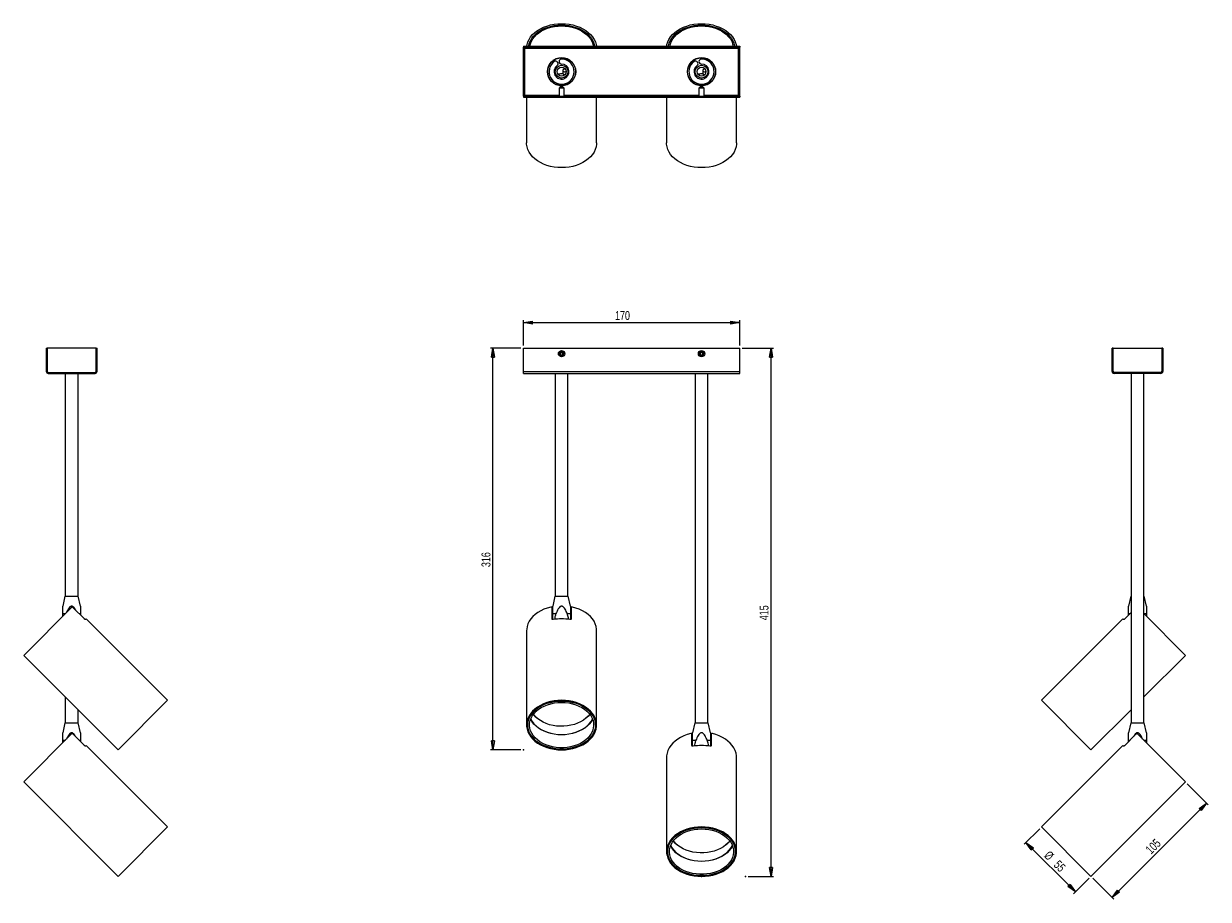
# Model space of a CAD drawing. Header units: millimetres. Extents: x 480 to 946, y 326 to 670.
import ezdxf

# ---------------------------------------------------------------- set-up
doc = ezdxf.new("R2010")
doc.units = ezdxf.units.MM
doc.header["$PDSIZE"] = -1
doc.styles.add('SLDTEXTSTYLE0', font='TXT', dxfattribs={"width": 0.75})
doc.dimstyles.new('SLDDIMSTYLE0', dxfattribs={"dimtxt": 3.5, "dimasz": 3.556, "dimexe": 0, "dimexo": 0.0625, "dimgap": 0.875, "dimtad": 1, "dimdec": 0, "dimlfac": 2, "dimrnd": 1e-09, "dimzin": 12, "dimdsep": 46, "dimtxsty": 'SLDTEXTSTYLE0', "dimblk1": 'CLOSED', "dimblk2": 'CLOSED', "dimsah": 1, "dimcen": 0.09, "dimadec": 0, "dimazin": 3, "dimtfac": 1, "dimtofl": 0, "dimtmove": 0, "dimatfit": 3, "dimldrblk": 'CLOSED', "dimfxl": 0, "dimfrac": 2, "dimtolj": 1, "dimtzin": 12, "dimarcsym": 0})
doc.dimstyles.new('SLDDIMSTYLE1', dxfattribs={"dimtxt": 3.5, "dimasz": 3.556, "dimexe": 0, "dimexo": 0.0625, "dimgap": 0.875, "dimtad": 1, "dimdec": 0, "dimlfac": 2, "dimrnd": 1e-09, "dimzin": 12, "dimdsep": 46, "dimtxsty": 'SLDTEXTSTYLE0', "dimblk1": 'CLOSED', "dimblk2": 'CLOSED', "dimsah": 1, "dimcen": 0.09, "dimadec": 0, "dimazin": 3, "dimtfac": 1, "dimtdec": 0, "dimtofl": 0, "dimtmove": 0, "dimatfit": 3, "dimldrblk": 'CLOSED', "dimfxl": 0, "dimfrac": 2, "dimtolj": 1, "dimtzin": 12, "dimarcsym": 0})

# ---------------------------------------------------------------- blocks, each defined once
blk = doc.blocks.new('_Closed')
at = {"color": 0, "linetype": 'ByBlock', "lineweight": -2}
for p, q in [((-1, 0.166667), (0, 0)), ((-1, 0.166667), (-1, -0.166667)), ((0, 0), (-1, -0.166667)), ((0, 0), (-1, 0))]:
    blk.add_line(p, q, dxfattribs=at)
blk = doc.blocks.new('_D')
at = {"color": 7, "linetype": 'Continuous', "lineweight": 0}
for p, q in [((762.85, 543.01), (775.18, 543.01)), ((774.18, 335.36), (774.18, 543.01)), ((765.18, 335.36), (775.18, 335.36))]:
    blk.add_line(p, q, dxfattribs=at)
at = {"color": 7, "linetype": 'Continuous', "lineweight": 18, "xscale": 3.556, "yscale": 3.556}
for p, rotation in [((774.18, 543.01), 90.00000000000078), ((774.18, 335.36), 270.0000000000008)]:
    blk.add_blockref('_Closed', p, dxfattribs=dict(at, rotation=rotation))
at = {"color": 7, "linetype": 'Continuous', "lineweight": 18, "insert": (769.67, 436.02), "char_height": 3.5, "attachment_point": 1, "rotation": 90, "style": 'SLDTEXTSTYLE0'}
blk.add_mtext('415', dxfattribs=at)
blk = doc.blocks.new('_D_1')
at = {"color": 7, "linetype": 'Continuous', "lineweight": 0}
for p, q in [((675.85, 543.01), (663.89, 543.01)), ((664.89, 385.11), (664.89, 543.01)), ((675.83, 385.11), (663.89, 385.11))]:
    blk.add_line(p, q, dxfattribs=at)
at = {"color": 7, "linetype": 'Continuous', "lineweight": 18, "xscale": 3.556, "yscale": 3.556}
for p, rotation in [((664.89, 543.01), 90.00000000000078), ((664.89, 385.11), 270.0000000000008)]:
    blk.add_blockref('_Closed', p, dxfattribs=dict(at, rotation=rotation))
at = {"color": 7, "linetype": 'Continuous', "lineweight": 18, "insert": (660.38, 456.9), "char_height": 3.5, "attachment_point": 1, "rotation": 90, "style": 'SLDTEXTSTYLE0'}
blk.add_mtext('316', dxfattribs=at)
blk = doc.blocks.new('_D_2')
at = {"color": 7, "linetype": 'Continuous', "lineweight": 0}
for p, q in [((676.85, 544.01), (676.85, 554.01)), ((676.85, 553.01), (761.85, 553.01)), ((761.85, 544.01), (761.85, 554.01))]:
    blk.add_line(p, q, dxfattribs=at)
at = {"color": 7, "linetype": 'Continuous', "lineweight": 18, "xscale": 3.556, "yscale": 3.556, "rotation": 180.0000000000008}
blk.add_blockref('_Closed', (676.85, 553.01, -137.28), dxfattribs=at)
at = {"color": 7, "linetype": 'Continuous', "lineweight": 18, "xscale": 3.556, "yscale": 3.556}
blk.add_blockref('_Closed', (761.85, 553.01, -137.28), dxfattribs=at)
at = {"color": 7, "linetype": 'Continuous', "lineweight": 18, "insert": (712.86, 557.53), "char_height": 3.5, "attachment_point": 1, "style": 'SLDTEXTSTYLE0'}
blk.add_mtext('170', dxfattribs=at)
blk = doc.blocks.new('_D_3')
at = {"color": 7, "linetype": 'Continuous', "lineweight": 0}
for p, q in [((879.76, 354.09), (873.67, 348)), ((893.82, 329.26), (874.37, 348.71)), ((899.2, 334.65), (893.11, 328.56))]:
    blk.add_line(p, q, dxfattribs=at)
at = {"color": 7, "linetype": 'Continuous', "lineweight": 18, "xscale": 3.556, "yscale": 3.556}
for p, rotation in [((874.37, 348.71, 7.5), 135.0000000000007), ((893.82, 329.26, 7.5), 315.0000000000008)]:
    blk.add_blockref('_Closed', p, dxfattribs=dict(at, rotation=rotation))
at = {"color": 7, "linetype": 'Continuous', "lineweight": 18, "char_height": 3.5, "attachment_point": 1, "rotation": 315, "style": 'SLDTEXTSTYLE0'}
for s, insert in [('%%c', (883.72, 345.74)), ('55', (887.49, 342.05))]:
    blk.add_mtext(s, dxfattribs=dict(at, insert=insert))
blk = doc.blocks.new('_D_4')
at = {"color": 7, "linetype": 'Continuous', "lineweight": 0}
for p, q in [((937.74, 371.77), (946.04, 363.48)), ((908.21, 327.06), (945.33, 364.19)), ((900.62, 334.65), (908.91, 326.36))]:
    blk.add_line(p, q, dxfattribs=at)
at = {"color": 7, "linetype": 'Continuous', "lineweight": 18, "xscale": 3.556, "yscale": 3.556}
for p, rotation in [((945.33, 364.19, 7.5), 45.00000000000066), ((908.21, 327.06, 7.5), 225.0000000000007)]:
    blk.add_blockref('_Closed', p, dxfattribs=dict(at, rotation=rotation))
at = {"color": 7, "linetype": 'Continuous', "lineweight": 18, "insert": (921.07, 346.31), "char_height": 3.5, "attachment_point": 1, "rotation": 45, "style": 'SLDTEXTSTYLE0'}
blk.add_mtext('105', dxfattribs=at)

msp = doc.modelspace()

# ---------------------------------------------------------------- linework, layer by layer
at = {"color": 7, "linetype": 'Continuous', "lineweight": 25}
for p, q in [((676.85, 661.61), (676.85, 661.21)), ((676.85, 661.61), (761.85, 661.61)), ((677.35, 661.21), (676.85, 661.21)), ((676.85, 642.01), (676.85, 661.21)), ((676.85, 661.21), (761.85, 661.21)), ((677.35, 642.01), (677.35, 661.21)), ((761.35, 642.01), (761.35, 661.21)), ((761.85, 661.21), (761.35, 661.21)), ((761.85, 661.61), (761.85, 661.21)), ((761.85, 642.01), (761.85, 661.21)), ((686.45, 652.37), (686.36, 652.4)), ((686.52, 652.74), (686.42, 652.77)), ((688.1, 655.57), (688.1, 655.71)), ((688.73, 656.08), (688.73, 656.2)), ((689.08, 656.42), (689.29, 656.42)), ((689.21, 656.49), (689.42, 656.49)), ((692.3, 652.11), (692.3, 651.04)), ((694.28, 656.49), (694.5, 656.49)), ((694.42, 656.42), (694.62, 656.42)), ((694.98, 656.2), (694.98, 656.08)), ((695.6, 655.71), (695.6, 655.57)), ((697.28, 652.77), (697.18, 652.74)), ((697.34, 652.4), (697.25, 652.37)), ((741.45, 652.37), (741.36, 652.4)), ((741.52, 652.74), (741.42, 652.77)), ((743.1, 655.57), (743.1, 655.71)), ((743.73, 656.08), (743.73, 656.2)), ((744.08, 656.42), (744.29, 656.42)), ((744.21, 656.49), (744.42, 656.49)), ((747.3, 652.11), (747.3, 651.04)), ((749.28, 656.49), (749.5, 656.49)), ((749.42, 656.42), (749.62, 656.42)), ((749.98, 656.2), (749.98, 656.08)), ((750.6, 655.71), (750.6, 655.57)), ((752.28, 652.77), (752.18, 652.74)), ((752.34, 652.4), (752.25, 652.37)), ((686.4, 651.81), (686.31, 651.84)), ((688.1, 647.52), (688.1, 647.66)), ((692.55, 650.65), (692.55, 650.01)), ((695.6, 647.66), (695.6, 647.52)), ((697.4, 651.84), (697.3, 651.81)), ((741.4, 651.81), (741.31, 651.84)), ((743.1, 647.52), (743.1, 647.66)), ((747.55, 650.65), (747.55, 650.01)), ((750.6, 647.66), (750.6, 647.52)), ((752.4, 651.84), (752.3, 651.81)), ((689.92, 646.52), (689.55, 646.56)), ((691.35, 645.61), (690.85, 645.11)), ((690.85, 645.11), (690.85, 642.01)), ((692.85, 645.11), (690.85, 645.11)), ((692.35, 645.61), (691.35, 645.61)), ((692.85, 645.11), (692.35, 645.61)), ((692.85, 642.01), (692.85, 645.11)), ((694.15, 646.56), (693.79, 646.52)), ((744.92, 646.52), (744.55, 646.56)), ((746.35, 645.61), (745.85, 645.11)), ((745.85, 645.11), (745.85, 642.01)), ((747.85, 645.11), (745.85, 645.11)), ((747.35, 645.61), (746.35, 645.61)), ((747.85, 645.11), (747.35, 645.61)), ((747.85, 642.01), (747.85, 645.11)), ((749.15, 646.56), (748.79, 646.52)), ((677.35, 642.01), (676.85, 642.01)), ((676.85, 642.01), (676.85, 641.61)), ((676.85, 642.01), (761.85, 642.01)), ((676.85, 641.61), (761.85, 641.61)), ((678.1, 641.61), (678.1, 623.61)), ((705.6, 623.61), (705.6, 641.61)), ((733.1, 641.61), (733.1, 623.61)), ((760.6, 623.61), (760.6, 641.61)), ((761.85, 642.01), (761.35, 642.01)), ((761.85, 642.01), (761.85, 641.61)), ((489.28, 543.01), (489.68, 543.01)), ((489.28, 543.01), (489.28, 533.81)), ((489.68, 543.01), (489.68, 533.91)), ((508.88, 543.01), (489.68, 543.01)), ((489.68, 543.01), (489.68, 533.81)), ((508.88, 533.91), (508.88, 543.01)), ((508.88, 543.01), (509.28, 543.01)), ((508.88, 533.81), (508.88, 543.01)), ((509.28, 533.81), (509.28, 543.01)), ((676.85, 533.81), (676.85, 543.01)), ((676.85, 543.01), (761.85, 543.01)), ((691.36, 541.07), (691.34, 540.49)), ((691.84, 540.19), (691.34, 540.49)), ((691.36, 541.07), (691.87, 541.34)), ((691.84, 540.19), (692.34, 540.46)), ((691.87, 541.34), (692.36, 541.04)), ((692.34, 540.46), (692.36, 541.04)), ((746.36, 541.07), (746.34, 540.49)), ((746.84, 540.19), (746.34, 540.49)), ((746.36, 541.07), (746.87, 541.34)), ((746.84, 540.19), (747.34, 540.46)), ((746.87, 541.34), (747.36, 541.04)), ((747.34, 540.46), (747.36, 541.04)), ((761.85, 533.81), (761.85, 543.01)), ((908.59, 543.01), (908.19, 543.01)), ((908.19, 533.81), (908.19, 543.01)), ((908.59, 543.01), (927.79, 543.01)), ((908.59, 533.91), (908.59, 543.01)), ((908.59, 533.81), (908.59, 543.01)), ((927.79, 543.01), (927.79, 533.91)), ((928.19, 543.01), (927.79, 543.01)), ((927.79, 543.01), (927.79, 533.81)), ((928.19, 543.01), (928.19, 533.81)), ((489.28, 533.81), (489.68, 533.81)), ((490.08, 533.41), (490.08, 533.01)), ((490.08, 533.41), (508.48, 533.41)), ((490.08, 533.01), (508.48, 533.01)), ((490.18, 533.41), (508.38, 533.41)), ((496.58, 533.01), (496.58, 532.98)), ((496.58, 533.01), (496.58, 532.98)), ((496.78, 533.01), (496.78, 445.51)), ((501.78, 445.51), (501.78, 533.01)), ((508.48, 533.01), (508.48, 533.41)), ((508.88, 533.81), (509.28, 533.81)), ((676.85, 533.81), (761.85, 533.81)), ((676.85, 533.01), (676.85, 533.81)), ((676.85, 533.01), (761.85, 533.01)), ((689.35, 533.01), (689.35, 445.51)), ((694.35, 445.51), (694.35, 533.01)), ((744.35, 533.01), (744.35, 395.76)), ((749.35, 395.76), (749.35, 533.01)), ((761.85, 533.01), (761.85, 533.81)), ((908.19, 533.81), (908.59, 533.81)), ((908.99, 533.41), (908.99, 533.01)), ((927.39, 533.41), (908.99, 533.41)), ((927.39, 533.01), (908.99, 533.01)), ((927.29, 533.41), (909.09, 533.41)), ((915.69, 533.01), (915.69, 395.76)), ((920.69, 395.76), (920.69, 533.01)), ((920.89, 532.98), (920.89, 533.01)), ((920.89, 532.98), (920.89, 533.01)), ((927.39, 533.01), (927.39, 533.41)), ((927.79, 533.81), (928.19, 533.81)), ((496.65, 445.51), (495.78, 441.55)), ((496.65, 445.51), (501.9, 445.51)), ((502.78, 441.55), (501.9, 445.51)), ((689.23, 445.51), (688.35, 441.55)), ((689.23, 445.51), (694.48, 445.51)), ((695.35, 441.55), (694.48, 445.51)), ((915.57, 445.51), (914.69, 441.55)), ((915.57, 445.51), (915.69, 445.51)), ((920.69, 445.51), (920.82, 445.51)), ((921.69, 441.55), (920.82, 445.51)), ((499.4, 441.2), (480.43, 422.23)), ((495.78, 437.57), (495.78, 438.61)), ((504.28, 436.53), (499.86, 440.95)), ((502.78, 438.61), (502.78, 438.04)), ((688.1, 436.53), (688.1, 440.95)), ((688.35, 438.61), (689.63, 438.61)), ((694.08, 438.61), (695.35, 438.61)), ((695.6, 440.95), (695.6, 436.53)), ((915.69, 439.04), (913.19, 436.53)), ((914.69, 438.04), (914.69, 438.61)), ((937.04, 422.23), (920.65, 438.61)), ((921.69, 438.61), (921.69, 437.57)), ((505.01, 436.55), (504.73, 436.27)), ((537, 404.55), (505.01, 436.55)), ((912.46, 436.55), (880.47, 404.55)), ((912.74, 436.27), (912.46, 436.55)), ((678.1, 431.95), (678.1, 394.83)), ((705.6, 394.83), (705.6, 431.95)), ((480.43, 422.23), (517.56, 385.11)), ((920.69, 405.88), (937.04, 422.23)), ((496.78, 405.88), (496.78, 395.76)), ((501.78, 395.76), (501.78, 400.88)), ((537, 404.55), (517.56, 385.11)), ((899.91, 385.11), (880.47, 404.55)), ((899.91, 385.11), (915.69, 400.88)), ((496.65, 395.76), (495.78, 391.8)), ((496.65, 395.76), (501.9, 395.76)), ((502.78, 391.8), (501.9, 395.76)), ((680.88, 398.94), (680.77, 399.08)), ((744.23, 395.76), (743.35, 391.8)), ((744.23, 395.76), (749.48, 395.76)), ((750.35, 391.8), (749.48, 395.76)), ((915.57, 395.76), (914.69, 391.8)), ((915.57, 395.76), (918.19, 395.76)), ((918.19, 395.76), (920.82, 395.76)), ((921.69, 391.8), (920.82, 395.76)), ((499.4, 391.45), (480.43, 372.48)), ((504.28, 386.78), (499.86, 391.2)), ((678.5, 395.54), (678.49, 395.54)), ((678.5, 395.54), (678.5, 395.65)), ((678.5, 395.54), (678.5, 394.83)), ((705.2, 394.83), (705.2, 395.65)), ((705.23, 395.32), (705.2, 395)), ((743.1, 386.78), (743.1, 391.2)), ((750.6, 391.2), (750.6, 386.78)), ((917.6, 391.2), (913.19, 386.78)), ((937.04, 372.48), (918.07, 391.45)), ((495.78, 387.82), (495.78, 388.86)), ((502.78, 388.86), (502.78, 388.29)), ((505.01, 386.8), (504.73, 386.52)), ((537, 354.8), (505.01, 386.8)), ((743.35, 388.86), (744.63, 388.86)), ((749.08, 388.86), (750.35, 388.86)), ((912.46, 386.8), (880.47, 354.8)), ((912.74, 386.52), (912.46, 386.8)), ((914.69, 388.29), (914.69, 388.86)), ((921.69, 388.86), (921.69, 387.82)), ((733.1, 382.2), (733.1, 345.08)), ((760.6, 345.08), (760.6, 382.2)), ((480.43, 372.48), (517.56, 335.36)), ((899.91, 335.36), (937.04, 372.48)), ((537, 354.8), (517.56, 335.36)), ((899.91, 335.36), (880.47, 354.8)), ((735.88, 349.19), (735.77, 349.33)), ((733.5, 345.79), (733.49, 345.79)), ((733.5, 345.79), (733.5, 345.9)), ((733.5, 345.79), (733.5, 345.08)), ((760.2, 345.08), (760.2, 345.9)), ((760.23, 345.57), (760.2, 345.25))]:
    msp.add_line(p, q, dxfattribs=at)
at = {"color": 8, "linetype": 'Continuous', "lineweight": 25}
for p, q in [((677.35, 660.81), (761.35, 660.81)), ((677.35, 642.41), (690.85, 642.41)), ((692.85, 642.41), (745.85, 642.41)), ((747.85, 642.41), (761.35, 642.41)), ((495.78, 438.61), (496.82, 438.61)), ((502.2, 438.61), (502.78, 438.61)), ((914.69, 438.61), (915.26, 438.61)), ((920.65, 438.61), (921.69, 438.61)), ((495.78, 388.86), (496.82, 388.86)), ((502.2, 388.86), (502.78, 388.86)), ((914.69, 388.86), (915.26, 388.86)), ((920.65, 388.86), (921.69, 388.86))]:
    msp.add_line(p, q, dxfattribs=at)
at = {"color": 7, "linetype": 'Continuous', "lineweight": 25, "flags": 128}
for points in [[(678.16, 661.61), (678.27, 662.26), (678.58, 663.29), (679.05, 664.29), (679.68, 665.25), (680.44, 666.16), (681.34, 667.01), (682.37, 667.78), (683.5, 668.46), (684.74, 669.06), (686.06, 669.55), (687.44, 669.95), (688.88, 670.23), (690.36, 670.4), (691.85, 670.46), (693.34, 670.4), (694.82, 670.23), (696.26, 669.95), (697.65, 669.55), (698.96, 669.06), (700.2, 668.46), (701.34, 667.78), (702.36, 667.01), (703.26, 666.16), (704.03, 665.25), (704.65, 664.29), (705.12, 663.29), (705.43, 662.26), (705.54, 661.61)], [(678.91, 661.61), (678.93, 661.75), (679.17, 662.77), (679.57, 663.76), (680.13, 664.71), (680.83, 665.62), (681.68, 666.46), (682.65, 667.23), (683.74, 667.92), (684.93, 668.52), (686.2, 669.02), (687.55, 669.41), (688.95, 669.7), (690.39, 669.87), (691.85, 669.93), (693.31, 669.87), (694.75, 669.7), (696.15, 669.41), (697.5, 669.02), (698.78, 668.52), (699.97, 667.92), (701.05, 667.23), (702.02, 666.46), (702.87, 665.62), (703.57, 664.71), (704.13, 663.76), (704.53, 662.77), (704.77, 661.75), (704.79, 661.61)], [(679.41, 661.61), (679.62, 662.57), (680, 663.54), (680.52, 664.47), (681.19, 665.35), (682, 666.18), (682.93, 666.93), (683.98, 667.6), (685.13, 668.19), (686.37, 668.68), (687.68, 669.07), (689.04, 669.35), (690.44, 669.52), (691.85, 669.57), (693.27, 669.52), (694.66, 669.35), (696.02, 669.07), (697.33, 668.68), (698.57, 668.19), (699.72, 667.6), (700.77, 666.93), (701.7, 666.18), (702.51, 665.35), (703.18, 664.47), (703.71, 663.54), (704.08, 662.57), (704.29, 661.61)], [(733.16, 661.61), (733.27, 662.26), (733.58, 663.29), (734.05, 664.29), (734.68, 665.25), (735.44, 666.16), (736.34, 667.01), (737.37, 667.78), (738.5, 668.46), (739.74, 669.06), (741.06, 669.55), (742.44, 669.95), (743.88, 670.23), (745.36, 670.4), (746.85, 670.46), (748.34, 670.4), (749.82, 670.23), (751.26, 669.95), (752.65, 669.55), (753.96, 669.06), (755.2, 668.46), (756.34, 667.78), (757.36, 667.01), (758.26, 666.16), (759.03, 665.25), (759.65, 664.29), (760.12, 663.29), (760.43, 662.26), (760.54, 661.61)], [(733.91, 661.61), (733.93, 661.75), (734.17, 662.77), (734.57, 663.76), (735.13, 664.71), (735.83, 665.62), (736.68, 666.46), (737.65, 667.23), (738.74, 667.92), (739.93, 668.52), (741.2, 669.02), (742.55, 669.41), (743.95, 669.7), (745.39, 669.87), (746.85, 669.93), (748.31, 669.87), (749.75, 669.7), (751.15, 669.41), (752.5, 669.02), (753.78, 668.52), (754.97, 667.92), (756.05, 667.23), (757.02, 666.46), (757.87, 665.62), (758.57, 664.71), (759.13, 663.76), (759.53, 662.77), (759.77, 661.75), (759.79, 661.61)], [(734.41, 661.61), (734.62, 662.57), (735, 663.54), (735.52, 664.47), (736.19, 665.35), (737, 666.18), (737.93, 666.93), (738.98, 667.6), (740.13, 668.19), (741.37, 668.68), (742.68, 669.07), (744.04, 669.35), (745.44, 669.52), (746.85, 669.57), (748.27, 669.52), (749.66, 669.35), (751.02, 669.07), (752.33, 668.68), (753.57, 668.19), (754.72, 667.6), (755.77, 666.93), (756.7, 666.18), (757.51, 665.35), (758.18, 664.47), (758.71, 663.54), (759.08, 662.57), (759.29, 661.61)], [(693.29, 652.61), (693.13, 652.63), (692.84, 652.61), (692.58, 652.52), (692.39, 652.36), (692.3, 652.16), (692.33, 651.96), (692.46, 651.77), (692.69, 651.64), (692.97, 651.58), (693.26, 651.6), (693.52, 651.69), (693.6, 651.74)], [(748.29, 652.61), (748.13, 652.63), (747.84, 652.61), (747.58, 652.52), (747.39, 652.36), (747.3, 652.16), (747.33, 651.96), (747.46, 651.77), (747.69, 651.64), (747.97, 651.58), (748.26, 651.6), (748.52, 651.69), (748.6, 651.74)], [(692.3, 651.04), (692.33, 650.9), (692.46, 650.71), (692.69, 650.58), (692.97, 650.52), (693.22, 650.53)], [(747.3, 651.04), (747.33, 650.9), (747.46, 650.71), (747.69, 650.58), (747.97, 650.52), (748.22, 650.53)], [(705.6, 623.61), (705.58, 623.09), (705.42, 622.04), (705.1, 621.01), (704.62, 620.01), (704, 619.06), (703.23, 618.16), (702.33, 617.32), (701.31, 616.55), (700.17, 615.87), (698.94, 615.28), (697.62, 614.79), (696.24, 614.4), (694.81, 614.12), (693.34, 613.95), (691.85, 613.89), (690.36, 613.95), (688.9, 614.12), (687.46, 614.4), (686.08, 614.79), (684.76, 615.28), (683.53, 615.87), (682.4, 616.55), (681.37, 617.32), (680.47, 618.16), (679.7, 619.06), (679.08, 620.01), (678.6, 621.01), (678.28, 622.04), (678.12, 623.09), (678.1, 623.61)], [(760.6, 623.61), (760.58, 623.09), (760.42, 622.04), (760.1, 621.01), (759.62, 620.01), (759, 619.06), (758.23, 618.16), (757.33, 617.32), (756.31, 616.55), (755.17, 615.87), (753.94, 615.28), (752.62, 614.79), (751.24, 614.4), (749.81, 614.12), (748.34, 613.95), (746.85, 613.89), (745.36, 613.95), (743.9, 614.12), (742.46, 614.4), (741.08, 614.79), (739.76, 615.28), (738.53, 615.87), (737.4, 616.55), (736.37, 617.32), (735.47, 618.16), (734.7, 619.06), (734.08, 620.01), (733.6, 621.01), (733.28, 622.04), (733.12, 623.09), (733.1, 623.61)], [(687.6, 441.2), (686.21, 440.82), (684.88, 440.33), (683.63, 439.75), (682.49, 439.07), (681.45, 438.31), (680.53, 437.47), (679.75, 436.57), (679.12, 435.62), (678.63, 434.62), (678.3, 433.59), (678.13, 432.54), (678.1, 431.95)], [(705.6, 431.95), (705.58, 432.54), (705.4, 433.59), (705.07, 434.62), (704.59, 435.62), (703.95, 436.57), (703.17, 437.47), (702.25, 438.31), (701.22, 439.07), (700.07, 439.75), (698.82, 440.33), (697.5, 440.82), (696.1, 441.2)], [(691.85, 385.11), (693.34, 385.16), (694.81, 385.33), (696.24, 385.61), (697.62, 386), (698.94, 386.5), (700.17, 387.09), (701.31, 387.77), (702.33, 388.53), (703.23, 389.37), (704, 390.27), (704.62, 391.23), (705.1, 392.23), (705.42, 393.26), (705.58, 394.3), (705.58, 395.35), (705.42, 396.4), (705.1, 397.43), (704.62, 398.43), (704, 399.38), (703.23, 400.28), (702.33, 401.12), (701.31, 401.89), (700.17, 402.57), (698.94, 403.16), (697.62, 403.65), (696.24, 404.04), (694.81, 404.32), (693.34, 404.49), (691.85, 404.55), (690.36, 404.49), (688.9, 404.32), (687.46, 404.04), (686.08, 403.65), (684.76, 403.16), (683.53, 402.57), (682.4, 401.89), (681.37, 401.12), (680.47, 400.28), (679.7, 399.38), (679.08, 398.43), (678.6, 397.43), (678.28, 396.4), (678.12, 395.35), (678.12, 394.3), (678.28, 393.26), (678.6, 392.23), (679.08, 391.23), (679.7, 390.27), (680.47, 389.37), (681.37, 388.53), (682.4, 387.77), (683.53, 387.09), (684.76, 386.5), (686.08, 386), (687.46, 385.61), (688.9, 385.33), (690.36, 385.16), (691.85, 385.11)], [(691.85, 385.35), (693.33, 385.41), (694.78, 385.58), (696.2, 385.87), (697.57, 386.26), (698.87, 386.76), (700.08, 387.35), (701.19, 388.04), (702.19, 388.8), (703.07, 389.65), (703.81, 390.55), (704.4, 391.51), (704.84, 392.5), (705.12, 393.53), (705.25, 394.57), (705.21, 395.61), (705, 396.64), (704.64, 397.66), (704.12, 398.63), (703.46, 399.57), (702.65, 400.44), (701.71, 401.25), (700.65, 401.97), (699.49, 402.61), (698.23, 403.16), (696.89, 403.61), (695.5, 403.95), (694.06, 404.17), (692.59, 404.29), (691.11, 404.29), (689.65, 404.17), (688.2, 403.95), (686.81, 403.61), (685.47, 403.16), (684.22, 402.61), (683.05, 401.97), (681.99, 401.25), (681.05, 400.44), (680.25, 399.57), (679.58, 398.63), (679.06, 397.66), (678.7, 396.64), (678.5, 395.61), (678.46, 394.57), (678.58, 393.53), (678.86, 392.5), (679.3, 391.51), (679.89, 390.55), (680.63, 389.65), (681.51, 388.8), (682.51, 388.04), (683.62, 387.35), (684.83, 386.76), (686.13, 386.26), (687.5, 385.87), (688.92, 385.58), (690.38, 385.41), (691.85, 385.35)], [(691.85, 404.27), (693.32, 404.21), (694.77, 404.04), (696.19, 403.76), (697.55, 403.37), (698.84, 402.87), (700.05, 402.28), (701.16, 401.59), (702.16, 400.83), (703.03, 399.99), (703.76, 399.09), (704.35, 398.14), (704.79, 397.15), (705.07, 396.12), (705.2, 395.09), (705.16, 394.05), (704.95, 393.02), (704.59, 392.01), (704.08, 391.04), (703.41, 390.11), (702.61, 389.24), (701.67, 388.43), (700.62, 387.71), (699.46, 387.07), (698.2, 386.53), (696.87, 386.08), (695.48, 385.74), (694.05, 385.52), (692.59, 385.4), (691.12, 385.4), (689.65, 385.52), (688.22, 385.74), (686.83, 386.08), (685.5, 386.53), (684.24, 387.07), (683.08, 387.71), (682.03, 388.43), (681.09, 389.24), (680.29, 390.11), (679.63, 391.04), (679.11, 392.01), (678.75, 393.02), (678.55, 394.05), (678.51, 395.09), (678.63, 396.12), (678.91, 397.15), (679.35, 398.14), (679.94, 399.09), (680.67, 399.99), (681.55, 400.83), (682.54, 401.59), (683.65, 402.28), (684.86, 402.87), (686.15, 403.37), (687.52, 403.76), (688.93, 404.04), (690.38, 404.21), (691.85, 404.27)], [(691.85, 403.74), (693.29, 403.68), (694.7, 403.51), (696.09, 403.22), (697.41, 402.82), (698.66, 402.32), (699.83, 401.73), (700.89, 401.04), (701.83, 400.27), (702.64, 399.43), (703.31, 398.53), (703.83, 397.58), (704.2, 396.6), (704.4, 395.59), (704.45, 394.57), (704.32, 393.56), (704.04, 392.56), (703.59, 391.6), (702.99, 390.67), (702.25, 389.8), (701.37, 388.99), (700.37, 388.26), (699.26, 387.62), (698.05, 387.07), (696.76, 386.62), (695.4, 386.28), (694, 386.05), (692.57, 385.93), (691.13, 385.93), (689.7, 386.05), (688.3, 386.28), (686.95, 386.62), (685.66, 387.07), (684.44, 387.62), (683.33, 388.26), (682.33, 388.99), (681.45, 389.8), (680.71, 390.67), (680.11, 391.6), (679.66, 392.56), (679.38, 393.56), (679.26, 394.57), (679.3, 395.59), (679.5, 396.6), (679.87, 397.58), (680.39, 398.53), (681.06, 399.43), (681.87, 400.27), (682.82, 401.04), (683.88, 401.73), (685.04, 402.32), (686.29, 402.82), (687.62, 403.22), (689, 403.51), (690.41, 403.68), (691.85, 403.74)], [(702.93, 399.08), (702.26, 398.28), (701.41, 397.48), (700.43, 396.74), (699.34, 396.09), (698.15, 395.54), (696.87, 395.08), (695.54, 394.73), (694.15, 394.48), (692.74, 394.36), (691.31, 394.34), (689.89, 394.44), (688.49, 394.66), (687.14, 394.98), (685.85, 395.42), (684.64, 395.95), (683.53, 396.58), (682.52, 397.29), (681.63, 398.08), (680.88, 398.94)], [(678.5, 394.71), (678.5, 394.75), (678.46, 395.18)], [(705.24, 395.18), (705.21, 394.75), (705.2, 394.71)], [(742.6, 391.45), (741.21, 391.07), (739.88, 390.58), (738.63, 390), (737.49, 389.32), (736.45, 388.56), (735.53, 387.72), (734.75, 386.82), (734.12, 385.87), (733.63, 384.87), (733.3, 383.84), (733.13, 382.79), (733.1, 382.2)], [(760.6, 382.2), (760.58, 382.79), (760.4, 383.84), (760.07, 384.87), (759.59, 385.87), (758.95, 386.82), (758.17, 387.72), (757.25, 388.56), (756.22, 389.32), (755.07, 390), (753.82, 390.58), (752.5, 391.07), (751.1, 391.45)], [(746.85, 335.36), (748.34, 335.41), (749.81, 335.58), (751.24, 335.86), (752.62, 336.25), (753.94, 336.75), (755.17, 337.34), (756.31, 338.02), (757.33, 338.78), (758.23, 339.62), (759, 340.52), (759.62, 341.48), (760.1, 342.48), (760.42, 343.51), (760.58, 344.55), (760.58, 345.6), (760.42, 346.65), (760.1, 347.68), (759.62, 348.68), (759, 349.63), (758.23, 350.53), (757.33, 351.37), (756.31, 352.14), (755.17, 352.82), (753.94, 353.41), (752.62, 353.9), (751.24, 354.29), (749.81, 354.57), (748.34, 354.74), (746.85, 354.8), (745.36, 354.74), (743.9, 354.57), (742.46, 354.29), (741.08, 353.9), (739.76, 353.41), (738.53, 352.82), (737.4, 352.14), (736.37, 351.37), (735.47, 350.53), (734.7, 349.63), (734.08, 348.68), (733.6, 347.68), (733.28, 346.65), (733.12, 345.6), (733.12, 344.55), (733.28, 343.51), (733.6, 342.48), (734.08, 341.48), (734.7, 340.52), (735.47, 339.62), (736.37, 338.78), (737.4, 338.02), (738.53, 337.34), (739.76, 336.75), (741.08, 336.25), (742.46, 335.86), (743.9, 335.58), (745.36, 335.41), (746.85, 335.36)], [(746.85, 335.6), (748.33, 335.66), (749.78, 335.83), (751.2, 336.12), (752.57, 336.51), (753.87, 337.01), (755.08, 337.6), (756.19, 338.29), (757.19, 339.05), (758.07, 339.9), (758.81, 340.8), (759.4, 341.76), (759.84, 342.75), (760.12, 343.78), (760.25, 344.82), (760.21, 345.86), (760, 346.89), (759.64, 347.91), (759.12, 348.88), (758.46, 349.82), (757.65, 350.69), (756.71, 351.5), (755.65, 352.22), (754.49, 352.86), (753.23, 353.41), (751.89, 353.86), (750.5, 354.2), (749.06, 354.42), (747.59, 354.54), (746.11, 354.54), (744.65, 354.42), (743.2, 354.2), (741.81, 353.86), (740.47, 353.41), (739.22, 352.86), (738.05, 352.22), (736.99, 351.5), (736.05, 350.69), (735.25, 349.82), (734.58, 348.88), (734.06, 347.91), (733.7, 346.89), (733.5, 345.86), (733.46, 344.82), (733.58, 343.78), (733.86, 342.75), (734.3, 341.76), (734.89, 340.8), (735.63, 339.9), (736.51, 339.05), (737.51, 338.29), (738.62, 337.6), (739.83, 337.01), (741.13, 336.51), (742.5, 336.12), (743.92, 335.83), (745.38, 335.66), (746.85, 335.6)], [(746.85, 354.52), (748.32, 354.46), (749.77, 354.29), (751.19, 354.01), (752.55, 353.62), (753.84, 353.12), (755.05, 352.53), (756.16, 351.84), (757.16, 351.08), (758.03, 350.24), (758.76, 349.34), (759.35, 348.39), (759.79, 347.4), (760.07, 346.37), (760.2, 345.34), (760.16, 344.3), (759.95, 343.27), (759.59, 342.26), (759.08, 341.29), (758.41, 340.36), (757.61, 339.49), (756.67, 338.68), (755.62, 337.96), (754.46, 337.32), (753.2, 336.78), (751.87, 336.33), (750.48, 335.99), (749.05, 335.77), (747.59, 335.65), (746.12, 335.65), (744.65, 335.77), (743.22, 335.99), (741.83, 336.33), (740.5, 336.78), (739.24, 337.32), (738.08, 337.96), (737.03, 338.68), (736.09, 339.49), (735.29, 340.36), (734.63, 341.29), (734.11, 342.26), (733.75, 343.27), (733.55, 344.3), (733.51, 345.34), (733.63, 346.37), (733.91, 347.4), (734.35, 348.39), (734.94, 349.34), (735.67, 350.24), (736.55, 351.08), (737.54, 351.84), (738.65, 352.53), (739.86, 353.12), (741.15, 353.62), (742.52, 354.01), (743.93, 354.29), (745.38, 354.46), (746.85, 354.52)], [(746.85, 353.99), (748.29, 353.93), (749.7, 353.76), (751.09, 353.47), (752.41, 353.07), (753.66, 352.57), (754.83, 351.98), (755.89, 351.29), (756.83, 350.52), (757.64, 349.68), (758.31, 348.78), (758.83, 347.83), (759.2, 346.85), (759.4, 345.84), (759.45, 344.82), (759.32, 343.81), (759.04, 342.81), (758.59, 341.85), (757.99, 340.92), (757.25, 340.05), (756.37, 339.24), (755.37, 338.51), (754.26, 337.87), (753.05, 337.32), (751.76, 336.87), (750.4, 336.53), (749, 336.3), (747.57, 336.18), (746.13, 336.18), (744.7, 336.3), (743.3, 336.53), (741.95, 336.87), (740.66, 337.32), (739.44, 337.87), (738.33, 338.51), (737.33, 339.24), (736.45, 340.05), (735.71, 340.92), (735.11, 341.85), (734.66, 342.81), (734.38, 343.81), (734.26, 344.82), (734.3, 345.84), (734.5, 346.85), (734.87, 347.83), (735.39, 348.78), (736.06, 349.68), (736.87, 350.52), (737.82, 351.29), (738.88, 351.98), (740.04, 352.57), (741.29, 353.07), (742.62, 353.47), (744, 353.76), (745.41, 353.93), (746.85, 353.99)], [(757.93, 349.33), (757.26, 348.53), (756.41, 347.73), (755.43, 346.99), (754.34, 346.34), (753.15, 345.79), (751.87, 345.33), (750.54, 344.98), (749.15, 344.73), (747.74, 344.61), (746.31, 344.59), (744.89, 344.69), (743.49, 344.91), (742.14, 345.23), (740.85, 345.67), (739.64, 346.2), (738.53, 346.83), (737.52, 347.54), (736.63, 348.33), (735.88, 349.19)], [(733.5, 344.96), (733.5, 345), (733.46, 345.43)], [(760.24, 345.43), (760.21, 345), (760.2, 344.96)]]:
    msp.add_lwpolyline(points, dxfattribs=at)
at = {"color": 8, "linetype": 'Continuous', "lineweight": 25, "flags": 128}
for points in [[(704.02, 397.15), (703.98, 397.06), (703.43, 396.12), (702.73, 395.23), (701.89, 394.4), (700.93, 393.64), (699.86, 392.96), (698.69, 392.37), (697.42, 391.88), (696.09, 391.49), (694.71, 391.21), (693.29, 391.03), (691.85, 390.98), (690.41, 391.03), (688.99, 391.21), (687.61, 391.49), (686.28, 391.88), (685.02, 392.37), (683.84, 392.96), (682.77, 393.64), (681.81, 394.4), (680.97, 395.23), (680.28, 396.12), (679.73, 397.06), (679.68, 397.15)], [(679.71, 397.22), (679.72, 397.2), (680.27, 396.26), (680.97, 395.37), (681.8, 394.54), (682.76, 393.78), (683.84, 393.1), (685.01, 392.51), (686.27, 392.02), (687.61, 391.63), (688.99, 391.34), (690.41, 391.17), (691.85, 391.12), (693.29, 391.17), (694.71, 391.34), (696.1, 391.63), (697.43, 392.02), (698.69, 392.51), (699.86, 393.1), (700.94, 393.78), (701.9, 394.54), (702.73, 395.37), (703.43, 396.26), (703.98, 397.2), (703.99, 397.22)], [(759.02, 347.4), (758.98, 347.31), (758.43, 346.37), (757.73, 345.48), (756.89, 344.65), (755.93, 343.89), (754.86, 343.21), (753.69, 342.62), (752.42, 342.13), (751.09, 341.74), (749.71, 341.46), (748.29, 341.28), (746.85, 341.23), (745.41, 341.28), (743.99, 341.46), (742.61, 341.74), (741.28, 342.13), (740.02, 342.62), (738.84, 343.21), (737.77, 343.89), (736.81, 344.65), (735.97, 345.48), (735.28, 346.37), (734.73, 347.31), (734.68, 347.4)], [(734.71, 347.47), (734.72, 347.45), (735.27, 346.51), (735.97, 345.62), (736.8, 344.79), (737.76, 344.03), (738.84, 343.35), (740.01, 342.76), (741.27, 342.27), (742.61, 341.88), (743.99, 341.59), (745.41, 341.42), (746.85, 341.37), (748.29, 341.42), (749.71, 341.59), (751.1, 341.88), (752.43, 342.27), (753.69, 342.76), (754.86, 343.35), (755.94, 344.03), (756.9, 344.79), (757.73, 345.62), (758.43, 346.51), (758.98, 347.45), (758.99, 347.47)]]:
    msp.add_lwpolyline(points, dxfattribs=at)
at = {"color": 7, "linetype": 'Continuous', "lineweight": 25}
for centre, radius in [((691.85, 651.61), 5.55), ((691.85, 651.61), 5.45), ((746.85, 651.61), 5.55), ((746.85, 651.61), 5.45), ((691.85, 651.61), 2.5), ((691.85, 651.61), 1.75), ((746.85, 651.61), 2.5), ((746.85, 651.61), 1.75), ((691.85, 540.76), 1.25), ((691.85, 540.76), 1), ((691.85, 540.76), 0.805), ((746.85, 540.76), 1.25), ((746.85, 540.76), 1), ((746.85, 540.76), 0.805)]:
    msp.add_circle(centre, radius, dxfattribs=at)
for centre, radius, start, end in [((691.85, 651.61), 4.94, 126.7769, 90), ((691.85, 655.55), 1, 90, 270), ((746.85, 651.61), 4.94, 126.7769, 90), ((746.85, 655.55), 1, 90, 270), ((689.49, 654.77), 1, 306.7769, 126.7769), ((691.85, 651.61), 2.94, 126.7769, 90), ((744.49, 654.77), 1, 306.7769, 126.7769), ((746.85, 651.61), 2.94, 126.7769, 90), ((691.85, 643.39), 7.34, 84.5531, 101.1578), ((691.85, 646.27), 4.46, 81.0097, 107.8033), ((746.85, 643.39), 7.34, 84.5531, 101.1578), ((746.85, 646.27), 4.46, 81.0097, 107.8033), ((490.08, 533.81), 0.8, 180, 270), ((490.18, 533.91), 0.5, 180, 270), ((490.08, 533.81), 0.4, 180, 270), ((508.38, 533.91), 0.5, 270, 0), ((508.48, 533.81), 0.8, 270, 0), ((508.48, 533.81), 0.4, 270, 0), ((908.99, 533.81), 0.8, 180, 270), ((909.09, 533.91), 0.5, 180, 270), ((908.99, 533.81), 0.4, 180, 270), ((927.29, 533.91), 0.5, 270, 0), ((927.39, 533.81), 0.8, 270, 0), ((927.39, 533.81), 0.4, 270, 0), ((691.85, 417.26), 19.28, 80.2979, 99.7021), ((688.4, 405.48), 10.06, 220.1613, 231.2683), ((695.3, 405.48), 10.06, 308.7317, 319.8387), ((746.85, 367.51), 19.28, 80.2979, 99.7021), ((743.4, 355.73), 10.06, 220.1613, 231.2683), ((750.3, 355.73), 10.06, 308.7317, 319.8387)]:
    msp.add_arc(centre, radius, start, end, dxfattribs=at)
for points, knots in [([(495.78, 438.61), (495.78, 438.97), (495.78, 439.61), (495.78, 440.49), (495.78, 441.1), (495.78, 441.43), (495.78, 441.54), (495.78, 441.55), (495.78, 441.55)], [0, 0, 0, 0, 0.307771, 0.542459, 0.786234, 0.883904, 0.963812, 1, 1, 1, 1]), ([(500.88, 439.93), (500.81, 440.07), (500.59, 440.51), (500.23, 441.02), (499.8, 441.4), (499.51, 441.53), (499.24, 441.56), (498.93, 441.5), (498.44, 441.16), (497.84, 440.35), (497.49, 439.56), (497.28, 439.08)], [0, 0, 0, 0, 0.083428, 0.256883, 0.327063, 0.384707, 0.417123, 0.473675, 0.545768, 0.722736, 1, 1, 1, 1]), ([(499.86, 440.95), (499.82, 440.99), (499.75, 441.06), (499.63, 441.15), (499.52, 441.21), (499.44, 441.22), (499.42, 441.21), (499.4, 441.2)], [0, 0, 0, 0, 0.203682, 0.407256, 0.613897, 0.828073, 1, 1, 1, 1]), ([(502.78, 441.55), (502.78, 441.53), (502.78, 441.5), (502.78, 441.16), (502.78, 440.21), (502.78, 439.25), (502.78, 438.61)], [0, 0, 0, 0, 0.083459, 0.19044, 0.453049, 1, 1, 1, 1]), ([(688.1, 440.95), (688.1, 440.99), (688.09, 441.06), (688, 441.15), (687.88, 441.21), (687.74, 441.22), (687.64, 441.21), (687.6, 441.2)], [0, 0, 0, 0, 0.203682, 0.407256, 0.613897, 0.828073, 1, 1, 1, 1]), ([(688.35, 438.61), (688.35, 438.91), (688.35, 439.5), (688.35, 440.36), (688.35, 441.02), (688.35, 441.4), (688.35, 441.52), (688.35, 441.56), (688.35, 441.55), (688.35, 441.55)], [0, 0, 0, 0, 0.250932, 0.504472, 0.76181, 0.865928, 0.951448, 0.999541, 1, 1, 1, 1]), ([(688.35, 436.28), (688.35, 436.52), (688.35, 437.32), (688.35, 438.08), (688.35, 438.61)], [0, 0, 0, 0, 0.299269, 1, 1, 1, 1]), ([(689.63, 438.61), (689.48, 438.2), (689.21, 437.46), (689.13, 436.69), (689.09, 436.35)], [0, 0, 0, 0, 0.561463, 1, 1, 1, 1]), ([(694.08, 438.61), (693.95, 438.91), (693.7, 439.5), (693.25, 440.36), (692.8, 441.02), (692.37, 441.4), (692.09, 441.53), (691.81, 441.56), (691.5, 441.5), (691.01, 441.17), (690.31, 440.2), (689.9, 439.25), (689.63, 438.61)], [0, 0, 0, 0, 0.12548, 0.2522646, 0.3809479, 0.4330129, 0.4757779, 0.4998271, 0.5417816, 0.5952658, 0.7265553, 1, 1, 1, 1]), ([(694.6, 436.32), (694.58, 436.55), (694.54, 437.33), (694.27, 438.08), (694.08, 438.61)], [0, 0, 0, 0, 0.287841, 1, 1, 1, 1]), ([(695.35, 441.55), (695.35, 441.55), (695.35, 441.56), (695.35, 441.49), (695.35, 441.15), (695.35, 440.18), (695.35, 439.24), (695.35, 438.61)], [0, 0, 0, 0, 0.000467, 0.085236, 0.194154, 0.466121, 1, 1, 1, 1]), ([(695.35, 438.61), (695.35, 438.2), (695.35, 437.44), (695.35, 436.64), (695.35, 436.28)], [0, 0, 0, 0, 0.54501, 1, 1, 1, 1]), ([(696.1, 441.2), (696.04, 441.21), (695.93, 441.23), (695.77, 441.19), (695.66, 441.12), (695.61, 441.03), (695.6, 440.97), (695.6, 440.95)], [0, 0, 0, 0, 0.227584, 0.455404, 0.676556, 0.888193, 1, 1, 1, 1]), ([(914.69, 438.61), (914.69, 438.91), (914.69, 439.5), (914.69, 440.36), (914.69, 441.02), (914.69, 441.4), (914.69, 441.52), (914.69, 441.56), (914.69, 441.55), (914.69, 441.55)], [0, 0, 0, 0, 0.2509316, 0.5044721, 0.7618095, 0.8659276, 0.951448, 0.9995409, 1, 1, 1, 1]), ([(921.69, 441.55), (921.69, 441.55), (921.69, 441.56), (921.69, 441.49), (921.69, 441.15), (921.69, 440.18), (921.69, 439.24), (921.69, 438.61)], [0, 0, 0, 0, 0.000467, 0.085236, 0.194154, 0.466121, 1, 1, 1, 1]), ([(504.73, 436.27), (504.72, 436.27), (504.69, 436.25), (504.59, 436.29), (504.48, 436.36), (504.37, 436.45), (504.31, 436.51), (504.28, 436.53)], [0, 0, 0, 0, 0.223363, 0.446786, 0.66793, 0.882137, 1, 1, 1, 1]), ([(688.6, 436.27), (688.54, 436.27), (688.43, 436.25), (688.28, 436.29), (688.16, 436.36), (688.11, 436.45), (688.1, 436.51), (688.1, 436.53)], [0, 0, 0, 0, 0.223363, 0.446786, 0.66793, 0.882137, 1, 1, 1, 1]), ([(695.6, 436.53), (695.6, 436.49), (695.59, 436.42), (695.5, 436.33), (695.38, 436.28), (695.24, 436.26), (695.14, 436.27), (695.1, 436.27)], [0, 0, 0, 0, 0.205422, 0.410714, 0.619671, 0.835971, 1, 1, 1, 1]), ([(913.19, 436.53), (913.15, 436.49), (913.07, 436.42), (912.95, 436.33), (912.84, 436.28), (912.77, 436.26), (912.75, 436.27), (912.74, 436.27)], [0, 0, 0, 0, 0.205422, 0.410714, 0.619671, 0.835971, 1, 1, 1, 1]), ([(495.78, 388.86), (495.78, 389.22), (495.78, 389.86), (495.78, 390.74), (495.78, 391.35), (495.78, 391.68), (495.78, 391.79), (495.78, 391.8), (495.78, 391.8)], [0, 0, 0, 0, 0.307771, 0.542459, 0.786234, 0.883904, 0.963812, 1, 1, 1, 1]), ([(500.88, 390.18), (500.81, 390.32), (500.59, 390.76), (500.23, 391.27), (499.8, 391.65), (499.51, 391.78), (499.24, 391.81), (498.93, 391.75), (498.44, 391.41), (497.84, 390.6), (497.49, 389.81), (497.28, 389.33)], [0, 0, 0, 0, 0.083428, 0.256883, 0.327063, 0.384707, 0.417123, 0.473675, 0.545768, 0.722736, 1, 1, 1, 1]), ([(499.86, 391.2), (499.82, 391.24), (499.75, 391.31), (499.63, 391.4), (499.52, 391.46), (499.44, 391.47), (499.42, 391.46), (499.4, 391.45)], [0, 0, 0, 0, 0.203682, 0.407256, 0.613897, 0.828073, 1, 1, 1, 1]), ([(502.78, 391.8), (502.78, 391.78), (502.78, 391.75), (502.78, 391.41), (502.78, 390.46), (502.78, 389.5), (502.78, 388.86)], [0, 0, 0, 0, 0.083459, 0.19044, 0.453049, 1, 1, 1, 1]), ([(743.1, 391.2), (743.1, 391.24), (743.09, 391.31), (743, 391.4), (742.88, 391.46), (742.74, 391.47), (742.64, 391.46), (742.6, 391.45)], [0, 0, 0, 0, 0.203682, 0.407256, 0.613897, 0.828073, 1, 1, 1, 1]), ([(743.35, 388.86), (743.35, 389.16), (743.35, 389.75), (743.35, 390.61), (743.35, 391.27), (743.35, 391.65), (743.35, 391.77), (743.35, 391.81), (743.35, 391.8), (743.35, 391.8)], [0, 0, 0, 0, 0.250932, 0.504472, 0.76181, 0.865928, 0.951448, 0.999541, 1, 1, 1, 1]), ([(749.08, 388.86), (748.95, 389.16), (748.7, 389.75), (748.25, 390.61), (747.8, 391.27), (747.37, 391.65), (747.09, 391.78), (746.81, 391.81), (746.5, 391.75), (746.01, 391.42), (745.31, 390.45), (744.9, 389.5), (744.63, 388.86)], [0, 0, 0, 0, 0.12548, 0.2522646, 0.3809479, 0.4330129, 0.4757779, 0.4998271, 0.5417816, 0.5952658, 0.7265553, 1, 1, 1, 1]), ([(750.35, 391.8), (750.35, 391.8), (750.35, 391.81), (750.35, 391.74), (750.35, 391.4), (750.35, 390.43), (750.35, 389.49), (750.35, 388.86)], [0, 0, 0, 0, 0.000467, 0.085236, 0.194154, 0.466121, 1, 1, 1, 1]), ([(751.1, 391.45), (751.04, 391.46), (750.93, 391.48), (750.77, 391.44), (750.66, 391.37), (750.61, 391.28), (750.6, 391.22), (750.6, 391.2)], [0, 0, 0, 0, 0.227584, 0.455404, 0.676556, 0.888193, 1, 1, 1, 1]), ([(914.69, 388.86), (914.69, 389.16), (914.69, 389.75), (914.69, 390.61), (914.69, 391.27), (914.69, 391.65), (914.69, 391.77), (914.69, 391.81), (914.69, 391.8), (914.69, 391.8)], [0, 0, 0, 0, 0.2509316, 0.5044721, 0.7618095, 0.8659276, 0.951448, 0.9995409, 1, 1, 1, 1]), ([(920.23, 389.29), (920.13, 389.51), (919.92, 390), (919.51, 390.74), (919.07, 391.35), (918.64, 391.69), (918.38, 391.79), (918.13, 391.81), (917.83, 391.74), (917.34, 391.4), (916.93, 390.86), (916.71, 390.39), (916.64, 390.24)], [0, 0, 0, 0, 0.125729, 0.284626, 0.449677, 0.515805, 0.569908, 0.594724, 0.652001, 0.725595, 0.909359, 1, 1, 1, 1]), ([(918.07, 391.45), (918.05, 391.46), (918.01, 391.48), (917.92, 391.44), (917.8, 391.37), (917.69, 391.28), (917.63, 391.22), (917.6, 391.2)], [0, 0, 0, 0, 0.227584, 0.455404, 0.676556, 0.888193, 1, 1, 1, 1]), ([(921.69, 391.8), (921.69, 391.8), (921.69, 391.81), (921.69, 391.74), (921.69, 391.4), (921.69, 390.43), (921.69, 389.49), (921.69, 388.86)], [0, 0, 0, 0, 0.000467, 0.085236, 0.194154, 0.466121, 1, 1, 1, 1]), ([(504.73, 386.52), (504.72, 386.52), (504.69, 386.5), (504.59, 386.54), (504.48, 386.61), (504.37, 386.7), (504.31, 386.76), (504.28, 386.78)], [0, 0, 0, 0, 0.2233625, 0.4467857, 0.6679299, 0.8821371, 1, 1, 1, 1]), ([(743.6, 386.52), (743.54, 386.52), (743.43, 386.5), (743.28, 386.54), (743.16, 386.61), (743.11, 386.7), (743.1, 386.76), (743.1, 386.78)], [0, 0, 0, 0, 0.2233625, 0.4467857, 0.6679299, 0.8821371, 1, 1, 1, 1]), ([(743.35, 386.45), (743.35, 386.72), (743.35, 387.55), (743.35, 388.33), (743.35, 388.86)], [0, 0, 0, 0, 0.321398, 1, 1, 1, 1]), ([(744.63, 388.86), (744.48, 388.45), (744.21, 387.71), (744.13, 386.94), (744.09, 386.6)], [0, 0, 0, 0, 0.561463, 1, 1, 1, 1]), ([(749.6, 386.57), (749.58, 386.8), (749.54, 387.58), (749.27, 388.33), (749.08, 388.86)], [0, 0, 0, 0, 0.287841, 1, 1, 1, 1]), ([(750.6, 386.78), (750.6, 386.74), (750.59, 386.67), (750.5, 386.58), (750.38, 386.53), (750.24, 386.51), (750.14, 386.52), (750.1, 386.52)], [0, 0, 0, 0, 0.205422, 0.410714, 0.619671, 0.835971, 1, 1, 1, 1]), ([(750.35, 388.86), (750.35, 388.45), (750.35, 387.67), (750.35, 386.84), (750.35, 386.45)], [0, 0, 0, 0, 0.5282912, 1, 1, 1, 1]), ([(913.19, 386.78), (913.15, 386.74), (913.07, 386.67), (912.95, 386.58), (912.84, 386.53), (912.77, 386.51), (912.75, 386.52), (912.74, 386.52)], [0, 0, 0, 0, 0.205422, 0.410714, 0.619671, 0.835971, 1, 1, 1, 1])]:
    msp.add_open_spline(points, degree=3, knots=knots, dxfattribs=at)
at = {"color": 7, "linetype": 'Continuous', "lineweight": 0}
for p in [(676.83, 385.11), (691.85, 385.11), (746.85, 335.36), (764.18, 335.36)]:
    msp.add_point(p, dxfattribs=at)

# ---------------------------------------------------------------- dimensions: what is measured, and where the dimension line sits
at = {"color": 7, "linetype": 'Continuous', "lineweight": 18}
for base, p1, p2, angle, dimstyle, picture, middle in [((761.85, 553.01), (676.85, 543.01), (761.85, 543.01), 0, 'SLDDIMSTYLE1', '_D_2', (716.74, 553.01)), ((664.89, 543.01), (676.83, 385.11), (676.85, 543.01), 90, 'SLDDIMSTYLE0', '_D_1', (664.89, 460.78)), ((774.18, 543.01), (764.18, 335.36), (761.85, 543.01), 90, 'SLDDIMSTYLE0', '_D', (774.18, 439.89)), ((945.33, 364.19), (899.91, 335.36), (937.04, 372.48), 45, 'SLDDIMSTYLE1', '_D_4', (927, 345.86))]:
    dim = msp.add_linear_dim(base=base, p1=p1, p2=p2, angle=angle, dimstyle=dimstyle, dxfattribs=at)
    dim.commit()
    dim.dimension.update_dxf_attribs({"geometry": picture, "text_midpoint": middle, "dimtype": 160})
dim = msp.add_linear_dim(base=(874.37, 348.71), p1=(899.91, 335.36), p2=(880.47, 354.8), angle=315, text='%%c<>', dimstyle='SLDDIMSTYLE1', dxfattribs=at)
dim.commit()
dim.dimension.update_dxf_attribs({"geometry": '_D_3', "text_midpoint": (884.23, 338.86), "dimtype": 160})

doc.saveas('drawing.dxf')
